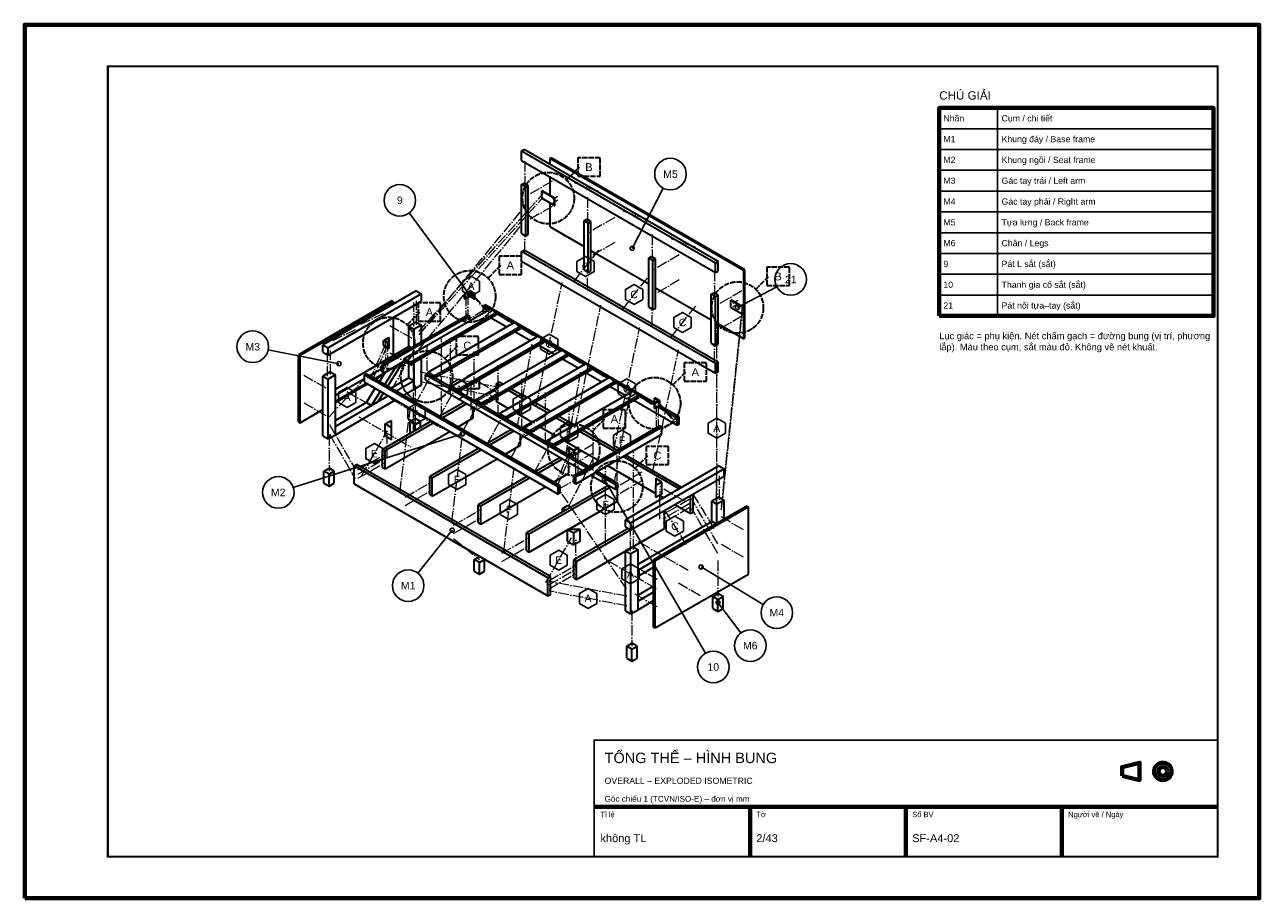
# Model space of a CAD drawing. Header units: millimetres. Extents: x 0 to 2970, y 0 to 2100.
import ezdxf
from ezdxf.enums import TextEntityAlignment as Align

# ---------------------------------------------------------------- set-up
doc = ezdxf.new("R2010")
doc.units = ezdxf.units.MM
doc.header["$LTSCALE"] = 10
doc.linetypes.add('DASHDOT', pattern=[3.556, 2.54, -0.508, 0, -0.508])
doc.linetypes.add('DASHED', pattern=[1.524, 1.27, -0.254])
for name, color, linetype, lineweight in [('0-KHUNG-BANVE', 7, 'CONTINUOUS', 70), ('10-PHU-KIEN', 1, 'CONTINUOUS', 25), ('11-SAT', 1, 'Continuous', 35), ('13-KHOANH-VUNG', 1, 'DASHED', 35), ('4-DUONG-BUNG', 4, 'DASHDOT', 18), ('5-SO-VI-TRI', 7, 'CONTINUOUS', 25), ('6-CHU', 7, 'CONTINUOUS', 25), ('7-BANG-KE', 7, 'CONTINUOUS', 25), ('M-M1-BASE_FRAME', 5, 'CONTINUOUS', 35), ('M-M2-SEAT_FRAME', 140, 'CONTINUOUS', 35), ('M-M3-LEFT_ARM', 3, 'CONTINUOUS', 35), ('M-M4-RIGHT_ARM', 3, 'CONTINUOUS', 35), ('M-M5-BACK_FRAME', 6, 'CONTINUOUS', 35), ('M-M6-LEGS', 30, 'CONTINUOUS', 35)]:
    doc.layers.add(name, color=color, linetype=linetype, lineweight=lineweight)
doc.styles.add('VN', font='arial.ttf')

msp = doc.modelspace()

# ---------------------------------------------------------------- linework, layer by layer
at = {"layer": '0-KHUNG-BANVE'}
for p, q in [((1370, 220), (2870, 220)), ((1745, 100), (1745, 220)), ((2120, 100), (2120, 220)), ((2495, 100), (2495, 220))]:
    msp.add_line(p, q, dxfattribs=at)
for points in [[(0, 0), (2970, 0), (2970, 2100), (0, 2100)], [(2200, 1400), (2860, 1400), (2860, 1900), (2200, 1900)], [(2640, 294.5), (2682, 284), (2682, 326), (2640, 315.5)]]:
    msp.add_lwpolyline(points, close=True, dxfattribs=at)
for points, const_width in [([(200, 100), (2870, 100), (2870, 2000), (200, 2000)], 5), ([(1370, 100), (2870, 100), (2870, 380), (1370, 380)], 4)]:
    msp.add_lwpolyline(points, close=True, dxfattribs=dict(at, const_width=const_width))
for radius in [21, 10.5]:
    msp.add_circle((2738, 305), radius, dxfattribs=at)
at = {"layer": '10-PHU-KIEN'}
for points in [[(1370.1, 1530.8), (1349.3, 1542.8), (1328.5, 1530.8), (1328.5, 1506.8), (1349.3, 1494.8), (1370.1, 1506.8)], [(1094.4, 1483.3), (1073.7, 1495.3), (1052.9, 1483.3), (1052.9, 1459.3), (1073.7, 1447.3), (1094.4, 1459.3)], [(1486.7, 1463.5), (1465.9, 1475.5), (1445.1, 1463.5), (1445.1, 1439.5), (1465.9, 1427.5), (1486.7, 1439.5)], [(1603.3, 1396.2), (1582.5, 1408.2), (1561.7, 1396.2), (1561.7, 1372.2), (1582.5, 1360.2), (1603.3, 1372.2)], [(1282.4, 1344.4), (1261.6, 1356.4), (1240.8, 1344.4), (1240.8, 1320.4), (1261.6, 1308.4), (1282.4, 1320.4)], [(1065.5, 1236.2), (1044.7, 1248.2), (1023.9, 1236.2), (1023.9, 1212.2), (1044.7, 1200.2), (1065.5, 1212.2)], [(1469, 1236.7), (1448.2, 1248.7), (1427.4, 1236.7), (1427.4, 1212.7), (1448.2, 1200.7), (1469, 1212.7)], [(796.5, 1216.2), (775.7, 1228.2), (754.9, 1216.2), (754.9, 1192.2), (775.7, 1180.2), (796.5, 1192.2)], [(963.4, 1177.2), (942.6, 1189.2), (921.8, 1177.2), (921.8, 1153.2), (942.6, 1141.2), (963.4, 1153.2)], [(1216.5, 1200.1), (1195.8, 1212.1), (1175, 1200.1), (1175, 1176.1), (1195.8, 1164.1), (1216.5, 1176.1)], [(1330.9, 1134.1), (1310.1, 1146.1), (1289.3, 1134.1), (1289.3, 1110.1), (1310.1, 1098.1), (1330.9, 1110.1)], [(1685.6, 1142), (1664.8, 1154), (1644, 1142), (1644, 1118), (1664.8, 1106), (1685.6, 1118)], [(1457.6, 1113.3), (1436.8, 1125.3), (1416.1, 1113.3), (1416.1, 1089.3), (1436.8, 1077.3), (1457.6, 1089.3)], [(861.8, 1080.9), (841.1, 1092.9), (820.3, 1080.9), (820.3, 1056.9), (841.1, 1044.9), (861.8, 1056.9)], [(1060.9, 1018.9), (1040.1, 1030.9), (1019.3, 1018.9), (1019.3, 994.9), (1040.1, 982.9), (1060.9, 994.9)], [(1185.6, 946.9), (1164.8, 958.9), (1144, 946.9), (1144, 922.9), (1164.8, 910.9), (1185.6, 922.9)], [(1418.1, 958.4), (1397.3, 970.4), (1376.5, 958.4), (1376.5, 934.4), (1397.3, 922.4), (1418.1, 934.4)], [(1585, 906.7), (1564.2, 918.7), (1543.4, 906.7), (1543.4, 882.7), (1564.2, 870.7), (1585, 882.7)], [(1305.3, 824.8), (1284.6, 836.8), (1263.8, 824.8), (1263.8, 800.8), (1284.6, 788.8), (1305.3, 800.8)], [(1478.2, 791.8), (1457.4, 803.8), (1436.6, 791.8), (1436.6, 767.8), (1457.4, 755.8), (1478.2, 767.8)], [(1376.1, 732.9), (1355.3, 744.9), (1334.5, 732.9), (1334.5, 708.9), (1355.3, 696.9), (1376.1, 708.9)]]:
    msp.add_lwpolyline(points, close=True, dxfattribs=at)
at = {"layer": '11-SAT'}
for p, q in [((1243.7, 1700.5), (1244.4, 1700.9)), ((1243.7, 1683.2), (1243.7, 1700.5)), ((1274.8, 1682.5), (1243.7, 1700.5)), ((1275.6, 1682.9), (1244.4, 1700.9)), ((1243.7, 1683.2), (1274.8, 1665.2)), ((1274.8, 1682.5), (1275.6, 1682.9)), ((1274.8, 1665.2), (1274.8, 1682.5)), ((1274.8, 1665.2), (1275.6, 1665.6)), ((1275.6, 1665.6), (1275.6, 1682.9)), ((1058.1, 1452.8), (1069.8, 1459.6)), ((1058.8, 1452.4), (1070.5, 1459.1)), ((1069.8, 1459.6), (1070.5, 1460)), ((1070.5, 1459.1), (1069.8, 1459.6)), ((1083, 1452.8), (1070.5, 1460)), ((1070.5, 1447.6), (1070.5, 1459.1)), ((1070.5, 1459.1), (1082.3, 1452.4)), ((1058.1, 1441.3), (1058.1, 1452.8)), ((1058.1, 1452.8), (1058.8, 1452.4)), ((1058.1, 1441.3), (1058.8, 1440.8)), ((1058.8, 1440.8), (1058.8, 1452.4)), ((1058.8, 1440.8), (1070.5, 1447.6)), ((1070.5, 1447.6), (1082.3, 1440.8)), ((1082.3, 1452.4), (1083, 1452.8)), ((1082.3, 1440.8), (1082.3, 1452.4)), ((1082.3, 1440.8), (1083, 1441.3)), ((1083, 1441.3), (1083, 1452.8)), ((1698.9, 1437.7), (1699.6, 1438.1)), ((1698.9, 1420.4), (1698.9, 1437.7)), ((1730, 1419.7), (1698.9, 1437.7)), ((1730.8, 1420.1), (1699.6, 1438.1)), ((1698.9, 1420.4), (1730, 1402.4)), ((1730, 1419.7), (1730.8, 1420.1)), ((1730, 1402.4), (1730, 1419.7)), ((1730, 1402.4), (1730.8, 1402.8)), ((1730.8, 1402.8), (1730.8, 1420.1)), ((863.5, 1340.5), (864.3, 1340.9)), ((863.5, 1328.9), (863.5, 1340.5)), ((863.5, 1340.5), (876, 1333.3)), ((864.3, 1340.9), (876, 1347.7)), ((876.7, 1333.7), (864.3, 1340.9)), ((864.3, 1340.9), (865, 1340.5)), ((865, 1340.5), (876.7, 1347.2)), ((876.7, 1347.2), (876, 1347.7)), ((876.7, 1335.7), (876.7, 1347.2)), ((863.5, 1328.9), (876, 1321.7)), ((875, 1334.7), (876.7, 1335.7)), ((876, 1333.3), (876.7, 1333.7)), ((876, 1321.7), (876, 1333.3)), ((876, 1321.7), (876.7, 1322.2)), ((876.7, 1322.2), (876.7, 1333.7)), ((964.5, 1258.2), (969.5, 1261.1)), ((964.5, 1246.7), (964.5, 1258.2)), ((1352.7, 1034.1), (964.5, 1258.2)), ((970.4, 1260.6), (969.5, 1261.1)), ((1027.6, 1227.6), (986.6, 1251.2)), ((964.5, 1246.7), (1342.7, 1028.4)), ((1084.8, 1194.6), (1043.8, 1218.2)), ((1515.5, 1203.1), (1514.8, 1202.6)), ((1514.8, 1202.6), (1527.3, 1195.4)), ((1514.8, 1191.1), (1514.8, 1202.6)), ((1526.5, 1195.9), (1514.8, 1189.1)), ((1514.8, 1191.1), (1516.5, 1190.1)), ((1514.8, 1189.1), (1515.5, 1188.7)), ((1514.8, 1177.6), (1514.8, 1189.1)), ((1528, 1195.9), (1515.5, 1203.1)), ((1527.3, 1195.4), (1515.5, 1188.7)), ((1515.5, 1177.2), (1515.5, 1188.7)), ((1527.3, 1195.4), (1526.5, 1195.9)), ((1528, 1195.9), (1527.3, 1195.4)), ((1527.3, 1183.9), (1527.3, 1195.4)), ((1528, 1184.4), (1528, 1195.9)), ((1141.9, 1161.6), (1101, 1185.2)), ((1514.8, 1177.6), (1515.5, 1177.2)), ((1527.3, 1183.9), (1515.5, 1177.2)), ((1528, 1184.4), (1527.3, 1183.9)), ((1199.1, 1128.5), (1158.2, 1152.2)), ((1256.3, 1095.5), (1215.3, 1119.2)), ((1357.6, 1037), (1272.5, 1086.2)), ((1309.3, 1084), (1308.5, 1083.5)), ((1308.5, 1083.5), (1321, 1076.3)), ((1308.5, 1072), (1308.5, 1083.5)), ((1308.5, 1072), (1321, 1064.8)), ((1321.7, 1076.8), (1309.3, 1084)), ((1332.7, 1084), (1321, 1077.2)), ((1321.7, 1076.8), (1321, 1076.3)), ((1321, 1064.8), (1321, 1076.3)), ((1333.4, 1083.5), (1321.7, 1076.8)), ((1321.7, 1065.3), (1321.7, 1076.8)), ((1333.4, 1072), (1321.7, 1065.3)), ((1333.4, 1083.5), (1332.7, 1084)), ((1333.4, 1072), (1333.4, 1083.5)), ((1321.7, 1065.3), (1321, 1064.8)), ((1362.1, 1017.2), (1422, 982.6)), ((1422, 994.1), (1372.1, 1022.9)), ((1427, 997), (1377.1, 1025.8)), ((1422, 994.1), (1427, 997)), ((1422, 982.6), (1422, 994.1)), ((1422, 982.6), (1427, 985.5)), ((1427, 985.5), (1427, 997))]:
    msp.add_line(p, q, dxfattribs=at)
at = {"layer": '13-KHOANH-VUNG'}
for p, q in [((1304.3, 1727.7), (1334.3, 1757.7)), ((1115.2, 1491.7), (1145.2, 1521.7)), ((1759.5, 1464.9), (1789.5, 1494.9)), ((920.6, 1379.3), (950.6, 1409.3)), ((1011.7, 1298.5), (1041.7, 1328.5)), ((1560.2, 1234.8), (1590.2, 1264.8)), ((1365.6, 1122.4), (1395.6, 1152.4)), ((1469.1, 1034.4), (1499.1, 1064.4))]:
    msp.add_line(p, q, dxfattribs=at)
for points in [[(1330.3, 1735.7), (1384.3, 1735.7), (1384.3, 1779.7), (1330.3, 1779.7)], [(1141.2, 1499.7), (1195.2, 1499.7), (1195.2, 1543.7), (1141.2, 1543.7)], [(1785.5, 1472.9), (1839.5, 1472.9), (1839.5, 1516.9), (1785.5, 1516.9)], [(946.6, 1387.3), (1000.6, 1387.3), (1000.6, 1431.3), (946.6, 1431.3)], [(1037.7, 1306.5), (1091.7, 1306.5), (1091.7, 1350.5), (1037.7, 1350.5)], [(1586.2, 1242.8), (1640.2, 1242.8), (1640.2, 1286.8), (1586.2, 1286.8)], [(1391.6, 1130.4), (1445.6, 1130.4), (1445.6, 1174.4), (1391.6, 1174.4)], [(1495.1, 1042.4), (1549.1, 1042.4), (1549.1, 1086.4), (1495.1, 1086.4)]]:
    msp.add_lwpolyline(points, close=True, dxfattribs=at)
for centre in [(1259.6, 1683.1), (1070.5, 1447), (1714.8, 1420.2), (876, 1334.7), (967, 1253.9), (1515.5, 1190.1), (1321, 1077.8), (1424.5, 989.8)]:
    msp.add_circle(centre, 62, dxfattribs=at)
at = {"layer": '4-DUONG-BUNG'}
for p, q in [((1203.4, 1772.3), (1203.4, 1714.7)), ((1268.8, 1723.7), (1206.5, 1687.7)), ((948.1, 1362.8), (1247.4, 1694)), ((1380.5, 1699.6), (1318.1, 1721.2)), ((948.1, 1354.1), (1247.4, 1685.4)), ((1270.3, 1680.8), (1282.8, 1688)), ((1270.3, 1672.1), (1282.8, 1679.3)), ((1353.9, 1685.4), (1353.9, 1627.8)), ((948.9, 1354.6), (1198.4, 1657.1)), ((1268.8, 1663.2), (1206.5, 1627.2)), ((1419.3, 1636.8), (1357, 1600.8)), ((1497.1, 1632.2), (1434.7, 1653.8)), ((948.9, 1320.1), (1198.4, 1622.5)), ((1203.4, 1553.4), (1203.4, 1596.6)), ((1419.3, 1576.3), (1357, 1540.3)), ((1509.3, 1595.6), (1509.3, 1538)), ((1613.7, 1564.9), (1551.3, 1586.5)), ((1380.5, 1558.4), (1318.1, 1479.2)), ((1574.8, 1547), (1512.5, 1511)), ((1353.9, 1466.5), (1353.9, 1509.7)), ((1497.1, 1491.1), (1434.7, 1411.9)), ((1574.8, 1486.5), (1512.5, 1450.5)), ((1659.8, 1508.7), (1659.8, 1451.1)), ((1230.4, 1184.8), (1292.8, 1480)), ((1725.3, 1460.1), (1663, 1424.1)), ((935.8, 1374.4), (935.8, 1432.1)), ((942.8, 1378.5), (942.8, 1436.1)), ((1061.2, 1448.8), (1061.2, 1385.5)), ((1066.2, 1451.7), (1066.2, 1388.3)), ((1074.9, 1451.7), (1112.3, 1409.9)), ((1079.9, 1448.8), (1117.3, 1407.1)), ((1323.7, 1130.9), (1386.1, 1426.1)), ((1703.4, 1430.8), (1715.8, 1438)), ((1703.4, 1422.1), (1715.8, 1429.3)), ((808.4, 1380.1), (863.3, 1406)), ((1105.7, 1413.8), (1068.3, 1392.2)), ((1165.1, 1385.5), (1127.7, 1410)), ((1509.3, 1376.7), (1509.3, 1419.9)), ((1613.7, 1423.8), (1551.3, 1344.6)), ((1725.3, 1399.6), (1663, 1363.6)), ((1676.4, 942.3), (1726.3, 1417.5)), ((1676.4, 933.6), (1726.3, 1408.9)), ((741, 1341.2), (795.9, 1367.1)), ((878.2, 1377.2), (933.1, 1345.5)), ((1222.3, 1352.5), (1184.9, 1377)), ((1417, 1077.1), (1479.4, 1372.3)), ((1664.8, 941.3), (1664.8, 1387.8)), ((867.9, 1337.2), (867.9, 1273.9)), ((872.9, 1340.1), (872.9, 1276.7)), ((1002.7, 1158.4), (1002.7, 1345.6)), ((1024.2, 1226.7), (1024.2, 1347.6)), ((1184.9, 1131.6), (1222.3, 1340.4)), ((1279.5, 1319.5), (1242.1, 1344)), ((1664.8, 906.8), (1664.8, 1353.2)), ((728.8, 1254.9), (728.8, 1312.5)), ((735.8, 1258.9), (735.8, 1316.6)), ((867.9, 1332.2), (830.5, 1247.2)), ((872.9, 1329.3), (835.5, 1244.3)), ((878.2, 1310.9), (933.1, 1279.3)), ((967, 1328.8), (967, 1253.9)), ((1081.4, 1193.6), (1081.4, 1314.6)), ((1336.7, 1286.5), (1299.3, 1310.9)), ((1510.3, 1023.2), (1572.7, 1318.4)), ((1659.8, 1289.8), (1659.8, 1333)), ((883.3, 1222.8), (920.7, 1290.5)), ((935.3, 1119.5), (935.3, 1306.8)), ((1138.6, 1160.6), (1138.6, 1281.6)), ((1393.9, 1253.4), (1356.5, 1277.9)), ((671.2, 1257.7), (726.1, 1226)), ((732.1, 1157.4), (819.4, 1251)), ((823.9, 1251), (861.3, 1272.6)), ((940.5, 1189.8), (977.9, 1257.4)), ((951.2, 1265.2), (1138.3, 1229.2)), ((1195.8, 1127.6), (1195.8, 1248.6)), ((1301.5, 1064.2), (1338.9, 1273.1)), ((774.7, 1218.1), (829.6, 1186.4)), ((939.3, 1232.5), (939.3, 1146)), ((951.2, 1242.2), (1138.3, 1206.2)), ((997.6, 1156.7), (1035.1, 1224.4)), ((1073.8, 1173.3), (1073.8, 1245.3)), ((1138.3, 1224.2), (1075.9, 1188.2)), ((1146.6, 1209.3), (1084.3, 1245.3)), ((1451.1, 1220.4), (1413.6, 1244.9)), ((671.2, 1191.4), (726.1, 1159.7)), ((880.2, 1201.2), (1004.9, 1129.2)), ((1054.8, 1123.7), (1092.2, 1191.4)), ((1138.3, 1214.1), (1075.9, 1178.1)), ((1138.3, 1204), (1075.9, 1168)), ((1252.9, 1094.6), (1252.9, 1215.6)), ((1418.1, 996.9), (1455.5, 1205.7)), ((1508.2, 1187.4), (1470.8, 1211.9)), ((1518.7, 1195.5), (1556.1, 1153.7)), ((1523.6, 1192.6), (1561.1, 1150.9)), ((902.9, 978.1), (927.9, 1179.7)), ((1112, 1090.7), (1149.4, 1158.4)), ((1251.8, 1158.6), (1189.4, 1122.6)), ((1310.1, 1061.6), (1310.1, 1182.6)), ((1518.7, 1184.7), (1518.7, 1121.3)), ((1523.6, 1187.6), (1523.6, 1124.2)), ((732.9, 1139.2), (795.3, 1031.2)), ((803.9, 1157.1), (928.6, 1085.1)), ((872.2, 1056.9), (872.2, 1128.9)), ((1251.8, 1138.5), (1189.4, 1102.5)), ((1367.3, 1028.6), (1367.3, 1149.5)), ((1567.7, 1147.1), (1530.3, 1125.5)), ((732.3, 1112.9), (732.3, 1026.5)), ((732.9, 1116.2), (795.3, 1008.2)), ((809.9, 1014.9), (872.2, 1122.9)), ((1027.6, 906.1), (1052.6, 1107.7)), ((1169.2, 1057.7), (1206.6, 1125.4)), ((1226.4, 1024.7), (1263.8, 1092.4)), ((1311.6, 1076), (1274.2, 991)), ((1316.6, 1073.1), (1279.2, 988.1)), ((1368.4, 1091.3), (1306, 1055.3)), ((1368.4, 1071.2), (1306, 1035.2)), ((1325.3, 1073.1), (1325.3, 1009.7)), ((1330.3, 1076), (1330.3, 1012.6)), ((1464.7, 891.7), (1464.7, 1078.9)), ((801.5, 1029.8), (863.9, 1065.8)), ((801.5, 1019.7), (863.9, 1055.7)), ((801.5, 1009.6), (863.9, 1045.6)), ((1368.4, 1059.6), (1306, 937.2)), ((1397.3, 852.8), (1397.3, 1040.1)), ((1424.5, 1064.7), (1424.5, 989.8)), ((1152.4, 834.1), (1177.3, 1035.7)), ((1485, 1024), (1422.6, 988)), ((1664.2, 953.9), (1664.2, 1011.5)), ((1671.2, 958), (1671.2, 1015.6)), ((915, 964.2), (977.4, 1000.2)), ((1285.8, 984.3), (1323.2, 1005.9)), ((1447.9, 744.1), (1285.8, 981.7)), ((1485, 1003.8), (1422.6, 967.8)), ((1590.1, 953.2), (1527.8, 989.2)), ((1527.8, 911.2), (1527.8, 983.2)), ((915, 944.1), (977.4, 980.1)), ((1598.5, 958.5), (1536.1, 922.5)), ((1659, 889), (1604.1, 978.3)), ((1667.1, 851.9), (1604.7, 959.9)), ((1031.6, 896.9), (1094, 932.9)), ((1598.5, 948.4), (1536.1, 912.4)), ((1598.5, 938.3), (1536.1, 902.3)), ((1591.6, 850.1), (1536.7, 939.4)), ((1667.1, 828.9), (1604.7, 936.9)), ((1031.6, 876.7), (1094, 912.7)), ((1457.2, 834.4), (1457.2, 892)), ((1464.2, 838.4), (1464.2, 896)), ((1728.8, 886.1), (1673.9, 917.8)), ((1031.6, 865.2), (1094, 814.8)), ((1148.2, 829.6), (1210.6, 865.6)), ((1253.4, 758.8), (1315.7, 866.8)), ((1326.2, 794.8), (1326.2, 866.8)), ((1148.2, 809.4), (1210.6, 845.4)), ((1596.1, 787.9), (1471.4, 859.9)), ((1728.8, 819.9), (1673.9, 851.5)), ((1519.8, 743.8), (1395.1, 815.8)), ((1667.7, 811.9), (1667.7, 725.5)), ((1261.7, 764.1), (1324.1, 800.1)), ((1261.7, 754), (1324.1, 790)), ((1261.7, 743.9), (1324.1, 779.9)), ((1521.8, 766.6), (1466.9, 798.3)), ((1448.8, 725.9), (1261.7, 761.9)), ((1625.3, 727), (1570.4, 758.7)), ((1448.8, 702.9), (1261.7, 738.9)), ((1521.8, 700.3), (1466.9, 732)), ((1460.7, 692.4), (1460.7, 606))]:
    msp.add_line(p, q, dxfattribs=at)
at = {"layer": '5-SO-VI-TRI'}
for p, q in [((1536.1, 1707), (1461.4, 1562.3)), ((925, 1647.5), (1070.5, 1450.2)), ((1809.3, 1469.9), (1714.8, 1420.2)), ((586, 1318.5), (756, 1285)), ((646.1, 987.2), (1052.6, 1116.4)), ((1637.4, 588.9), (1394.6, 1007.1)), ((946.1, 781.4), (1028.5, 885)), ((1776.8, 706.1), (1627.2, 796.5)), ((1722.6, 637.8), (1667.7, 711.1))]:
    msp.add_line(p, q, dxfattribs=at)
for centre, radius in [((1553.5, 1740.8), 38), ((902.4, 1678), 38), ((1461.4, 1562.3), 5), ((1842.9, 1487.6), 38), ((1070.5, 1450.2), 5), ((1714.8, 1420.2), 5), ((548.7, 1325.8), 38), ((756, 1285), 5), ((1052.6, 1116.4), 5), ((609.9, 975.6), 38), ((1394.6, 1007.1), 5), ((1028.5, 885), 5), ((922.5, 751.7), 38), ((1627.2, 796.5), 5), ((1667.7, 711.1), 5), ((1809.3, 686.5), 38), ((1745.4, 607.4), 38), ((1656.5, 556.1), 38)]:
    msp.add_circle(centre, radius, dxfattribs=at)
at = {"layer": '7-BANG-KE'}
for points in [[(2200, 1850), (2340, 1850), (2340, 1900), (2200, 1900)], [(2340, 1850), (2860, 1850), (2860, 1900), (2340, 1900)], [(2200, 1800), (2340, 1800), (2340, 1850), (2200, 1850)], [(2340, 1800), (2860, 1800), (2860, 1850), (2340, 1850)], [(2200, 1750), (2340, 1750), (2340, 1800), (2200, 1800)], [(2340, 1750), (2860, 1750), (2860, 1800), (2340, 1800)], [(2200, 1700), (2340, 1700), (2340, 1750), (2200, 1750)], [(2340, 1700), (2860, 1700), (2860, 1750), (2340, 1750)], [(2200, 1650), (2340, 1650), (2340, 1700), (2200, 1700)], [(2340, 1650), (2860, 1650), (2860, 1700), (2340, 1700)], [(2200, 1600), (2340, 1600), (2340, 1650), (2200, 1650)], [(2340, 1600), (2860, 1600), (2860, 1650), (2340, 1650)], [(2200, 1550), (2340, 1550), (2340, 1600), (2200, 1600)], [(2340, 1550), (2860, 1550), (2860, 1600), (2340, 1600)], [(2200, 1500), (2340, 1500), (2340, 1550), (2200, 1550)], [(2340, 1500), (2860, 1500), (2860, 1550), (2340, 1550)], [(2200, 1450), (2340, 1450), (2340, 1500), (2200, 1500)], [(2340, 1450), (2860, 1450), (2860, 1500), (2340, 1500)], [(2200, 1400), (2340, 1400), (2340, 1450), (2200, 1450)], [(2340, 1400), (2860, 1400), (2860, 1450), (2340, 1450)]]:
    msp.add_lwpolyline(points, close=True, dxfattribs=at)
at = {"layer": 'M-M1-BASE_FRAME'}
for p, q in [((1064.1, 1254.1), (1079, 1262.7)), ((1064.1, 1254.1), (1066.9, 1254.1)), ((1064.1, 1252.4), (1064.1, 1254.1)), ((1080.5, 1261.9), (1079, 1262.7)), ((1064.1, 1225.3), (1064.1, 1229.9)), ((1064.1, 1225.3), (1094, 1225.3)), ((1094, 1225.3), (1094, 1247.2)), ((1135.1, 1237.5), (1141.4, 1241.1)), ((1135.1, 1227.4), (1135.1, 1237.5)), ((1143.9, 1232.5), (1135.1, 1237.5)), ((1150.1, 1236.1), (1141.4, 1241.1)), ((1201.1, 1199.4), (1163.3, 1221.2)), ((1207.3, 1203), (1169.6, 1224.8)), ((1057.8, 1192.8), (998.7, 1158.7)), ((1064.1, 1189.2), (1004.9, 1155.1)), ((1072.8, 1201.5), (1073.9, 1200.8)), ((1135.1, 1194.3), (1135.1, 1204.9)), ((1135.1, 1194.3), (1163.6, 1177.8)), ((1258.2, 1166.4), (1220.5, 1188.2)), ((1264.5, 1170), (1226.8, 1191.8)), ((1079, 1154.7), (1079, 1180.6)), ((1183.1, 1166.6), (1220.8, 1144.8)), ((1321.7, 1137), (1283.9, 1158.8)), ((979.3, 1147.5), (860.8, 1079.1)), ((867, 1140.3), (882, 1148.9)), ((985.5, 1143.9), (867, 1075.5)), ((867, 1140.3), (882, 1131.6)), ((867, 1111.5), (867, 1140.3)), ((882, 1131.6), (882, 1148.9)), ((882, 1102.8), (882, 1131.6)), ((1042.4, 1133.5), (1079, 1154.7)), ((1240.3, 1133.6), (1278, 1111.8)), ((1315.4, 1133.4), (1277.7, 1155.2)), ((867, 1032.3), (1022.9, 1122.3)), ((867, 1111.5), (882, 1102.8)), ((1171.3, 1127.3), (1112.2, 1093.2)), ((1177.6, 1123.7), (1118.4, 1089.6)), ((1192.5, 1089.2), (1192.5, 1115.1)), ((1297.5, 1100.6), (1329.5, 1082.1)), ((1420, 1073), (1334.9, 1122.2)), ((1426.2, 1076.6), (1341.1, 1125.8)), ((860.8, 1079.1), (867, 1075.5)), ((860.8, 1035.9), (860.8, 1079.1)), ((867, 1032.3), (867, 1075.5)), ((1092.7, 1082), (974.3, 1013.6)), ((1099, 1078.4), (980.5, 1010)), ((1155.9, 1068), (1192.5, 1089.2)), ((1333.4, 1079.8), (1382.6, 1051.4)), ((792.2, 1039.5), (798.4, 1043.1)), ((1264.9, 773.8), (798.4, 1043.1)), ((980.5, 966.8), (1136.4, 1056.8)), ((1287.9, 1060), (1228.8, 1025.9)), ((1294.2, 1056.4), (1235, 1022.3)), ((1309.1, 1021.8), (1309.1, 1047.8)), ((1402, 1040.2), (1518, 973.2)), ((1574.2, 984), (1439.5, 1061.8)), ((1580.4, 987.6), (1445.7, 1065.4)), ((792.2, 996.3), (792.2, 1039.5)), ((1258.6, 770.2), (792.2, 1039.5)), ((860.8, 1035.9), (867, 1032.3)), ((974.3, 1013.6), (980.5, 1010)), ((974.3, 970.4), (974.3, 1013.6)), ((980.5, 966.8), (980.5, 1010)), ((1209.4, 1014.6), (1090.9, 946.2)), ((1215.6, 1011), (1097.1, 942.6)), ((1272.5, 1000.7), (1309.1, 1021.8)), ((792.2, 996.3), (1258.6, 727)), ((1097.1, 899.4), (1253, 989.4)), ((1404.5, 992.7), (1207.5, 878.9)), ((1410.8, 989.1), (1213.7, 875.3)), ((1425.7, 954.5), (1425.7, 984.8)), ((1533, 1000.6), (1518, 1009.2)), ((1518, 1009.2), (1518, 992)), ((1533, 1000.6), (1518, 992)), ((1518, 963.2), (1518, 992)), ((1533, 971.8), (1533, 1000.6)), ((974.3, 970.4), (980.5, 966.8)), ((1308.5, 886.8), (1425.7, 954.5)), ((1533, 971.8), (1518, 963.2)), ((1526.8, 968.2), (1536.7, 962.4)), ((1601.6, 925), (1601.6, 968.2)), ((1607.8, 928.6), (1607.8, 971.8)), ((1090.9, 946.2), (1097.1, 942.6)), ((1090.9, 903), (1090.9, 946.2)), ((1097.1, 899.4), (1097.1, 942.6)), ((1539.2, 889), (1539.2, 932.2)), ((1564.2, 946.6), (1601.6, 925)), ((1601.6, 925), (1607.8, 928.6)), ((1090.9, 903), (1097.1, 899.4)), ((1207.5, 878.9), (1213.7, 875.3)), ((1207.5, 835.7), (1207.5, 878.9)), ((1213.7, 832.1), (1306, 885.4)), ((1213.7, 832.1), (1213.7, 875.3)), ((1335.9, 886.8), (1306, 886.8)), ((1306, 858), (1306, 886.8)), ((1306, 886.8), (1321, 878.2)), ((1451.9, 889), (1321, 813.4)), ((1335.9, 886.8), (1321, 878.2)), ((1321, 849.4), (1321, 878.2)), ((1327.2, 766.6), (1539.2, 889)), ((1458.2, 885.4), (1327.2, 809.8)), ((1335.9, 858), (1335.9, 886.8)), ((1207.5, 835.7), (1213.7, 832.1)), ((1306, 858), (1321, 849.4)), ((1335.9, 858), (1321, 849.4)), ((1321, 813.4), (1327.2, 809.8)), ((1321, 770.2), (1321, 813.4)), ((1327.2, 766.6), (1327.2, 809.8)), ((1258.6, 770.2), (1264.9, 773.8)), ((1264.9, 730.6), (1264.9, 773.8)), ((1258.6, 727), (1258.6, 770.2)), ((1321, 770.2), (1327.2, 766.6)), ((1258.6, 727), (1264.9, 730.6))]:
    msp.add_line(p, q, dxfattribs=at)
at = {"layer": 'M-M2-SEAT_FRAME'}
for p, q in [((1103.5, 1423.7), (1108, 1426.3)), ((1514.8, 1191.4), (1108, 1426.3)), ((1066.1, 1402.1), (859, 1282.6)), ((1070.5, 1399.5), (863.5, 1280)), ((913.2, 1297.4), (1120.2, 1416.9)), ((928.2, 1288.7), (1135.2, 1408.3)), ((928.2, 1283.5), (1135.2, 1403.1)), ((1066.1, 1402.1), (1070.5, 1399.5)), ((1070.5, 1388.2), (1070.5, 1399.5)), ((1103.5, 1407.2), (1103.5, 1423.7)), ((1117.7, 1415.5), (1103.5, 1423.7)), ((1135.2, 1408.3), (1120.2, 1416.9)), ((1135.2, 1403.1), (1135.2, 1408.3)), ((1174.9, 1382.4), (1135.2, 1405.4)), ((970.4, 1264.4), (1177.4, 1383.9)), ((985.4, 1255.7), (1192.4, 1375.2)), ((985.4, 1250.5), (1192.4, 1370.1)), ((1122.2, 1395.6), (1160, 1373.8)), ((1192.4, 1375.2), (1177.4, 1383.9)), ((1192.4, 1370.1), (1192.4, 1375.2)), ((1232.1, 1349.4), (1192.4, 1372.4)), ((1027.6, 1231.3), (1234.6, 1350.9)), ((1042.5, 1222.7), (1249.6, 1342.2)), ((1042.5, 1217.5), (1249.6, 1337)), ((1179.4, 1362.6), (1217.1, 1340.8)), ((1249.6, 1342.2), (1234.6, 1350.9)), ((1249.6, 1337), (1249.6, 1342.2)), ((1289.3, 1316.4), (1249.6, 1339.3)), ((1084.8, 1198.3), (1291.8, 1317.9)), ((1099.7, 1189.7), (1306.8, 1309.2)), ((1236.6, 1329.6), (1274.3, 1307.8)), ((1306.8, 1309.2), (1291.8, 1317.9)), ((1306.8, 1304), (1306.8, 1309.2)), ((859, 1282.6), (863.5, 1280)), ((859, 1265.3), (859, 1282.6)), ((863.5, 1262.7), (913.9, 1291.8)), ((863.5, 1262.7), (863.5, 1280)), ((913.2, 1292.2), (913.2, 1297.4)), ((913.2, 1297.4), (928.2, 1288.7)), ((913.2, 1292.2), (928.2, 1283.5)), ((928.2, 1283.5), (928.2, 1288.7)), ((1099.7, 1184.5), (1306.8, 1304)), ((1141.9, 1165.3), (1349, 1284.8)), ((1293.8, 1296.5), (1331.5, 1274.8)), ((1346.5, 1283.4), (1306.8, 1306.3)), ((1363.9, 1276.2), (1349, 1284.8)), ((817.1, 1258.4), (821.6, 1261)), ((817.1, 1241.1), (817.1, 1258.4)), ((1283.6, 989.1), (817.1, 1258.4)), ((1288.1, 991.7), (821.6, 1261)), ((859, 1265.3), (863.5, 1262.7)), ((970.4, 1259.2), (970.4, 1264.4)), ((970.4, 1264.4), (985.4, 1255.7)), ((970.4, 1259.2), (985.4, 1250.5)), ((985.4, 1250.5), (985.4, 1255.7)), ((1156.9, 1156.7), (1363.9, 1276.2)), ((1156.9, 1151.5), (1363.9, 1271)), ((1199.1, 1132.3), (1406.2, 1251.8)), ((1351, 1263.5), (1388.7, 1241.7)), ((1363.9, 1271), (1363.9, 1276.2)), ((1403.7, 1250.4), (1363.9, 1273.3)), ((1421.1, 1243.2), (1406.2, 1251.8)), ((817.1, 1241.1), (1283.6, 971.8)), ((1027.6, 1226.2), (1027.6, 1231.3)), ((1027.6, 1231.3), (1042.5, 1222.7)), ((1027.6, 1226.2), (1042.5, 1217.5)), ((1042.5, 1217.5), (1042.5, 1222.7)), ((1214.1, 1123.7), (1421.1, 1243.2)), ((1214.1, 1118.5), (1421.1, 1238)), ((1256.3, 1099.3), (1463.3, 1218.8)), ((1408.2, 1230.5), (1445.9, 1208.7)), ((1421.1, 1238), (1421.1, 1243.2)), ((1460.8, 1217.4), (1421.1, 1240.3)), ((1478.3, 1210.2), (1463.3, 1218.8)), ((1084.8, 1193.1), (1084.8, 1198.3)), ((1084.8, 1198.3), (1099.7, 1189.7)), ((1084.8, 1193.1), (1099.7, 1184.5)), ((1099.7, 1184.5), (1099.7, 1189.7)), ((1271.3, 1090.6), (1478.3, 1210.2)), ((1271.3, 1085.5), (1478.3, 1205)), ((1465.3, 1197.5), (1569.9, 1137.1)), ((1478.3, 1205), (1478.3, 1210.2)), ((1514.8, 1186.2), (1478.3, 1207.3)), ((1141.9, 1160.1), (1141.9, 1165.3)), ((1141.9, 1165.3), (1156.9, 1156.7)), ((1141.9, 1160.1), (1156.9, 1151.5)), ((1569.9, 1154.4), (1523, 1181.5)), ((1574.4, 1157), (1527.5, 1184.1)), ((1156.9, 1151.5), (1156.9, 1156.7)), ((1199.1, 1127.1), (1199.1, 1132.3)), ((1199.1, 1132.3), (1214.1, 1123.7)), ((1528, 1135.4), (1321, 1015.9)), ((1532.5, 1132.8), (1325.5, 1013.3)), ((1528, 1135.4), (1532.5, 1132.8)), ((1532.5, 1115.5), (1532.5, 1132.8)), ((1569.9, 1154.4), (1574.4, 1157)), ((1569.9, 1137.1), (1569.9, 1154.4)), ((1569.9, 1137.1), (1574.4, 1139.7)), ((1574.4, 1139.7), (1574.4, 1157)), ((1199.1, 1127.1), (1214.1, 1118.5)), ((1214.1, 1118.5), (1214.1, 1123.7)), ((1256.3, 1094.1), (1256.3, 1099.3)), ((1256.3, 1099.3), (1271.3, 1090.6)), ((1325.5, 996), (1532.5, 1115.5)), ((1256.3, 1094.1), (1271.3, 1085.5)), ((1271.3, 1085.5), (1271.3, 1090.6)), ((1321, 1015.9), (1325.5, 1013.3)), ((1321, 998.6), (1321, 1015.9)), ((1325.5, 996), (1325.5, 1013.3)), ((1283.6, 989.1), (1288.1, 991.7)), ((1283.6, 971.8), (1283.6, 989.1)), ((1288.1, 974.4), (1288.1, 991.7)), ((1321, 998.6), (1325.5, 996)), ((1283.6, 971.8), (1288.1, 974.4))]:
    msp.add_line(p, q, dxfattribs=at)
at = {"layer": 'M-M3-LEFT_ARM'}
for p, q in [((941.8, 1460), (717.3, 1330.4)), ((941.8, 1460), (954.3, 1452.8)), ((883.2, 1436.2), (658.7, 1306.6)), ((887, 1434.1), (662.5, 1304.5)), ((954.3, 1452.8), (729.8, 1323.2)), ((729.8, 1305.9), (954.3, 1435.5)), ((883.2, 1436.2), (887, 1434.1)), ((887, 1428.3), (887, 1434.1)), ((954.3, 1435.5), (954.3, 1452.8)), ((887, 1304.5), (887, 1396.6)), ((941.8, 1385.1), (924.4, 1375)), ((924.4, 1375), (936.8, 1367.8)), ((924.4, 1326.1), (924.4, 1375)), ((954.3, 1377.9), (936.8, 1367.8)), ((936.8, 1327.5), (936.8, 1367.8)), ((941.8, 1385.1), (954.3, 1377.9)), ((954.3, 1337.6), (954.3, 1377.9)), ((717.3, 1330.4), (729.8, 1323.2)), ((717.3, 1313.1), (717.3, 1330.4)), ((717.3, 1313.1), (729.8, 1305.9)), ((729.8, 1305.9), (729.8, 1323.2)), ((747.3, 1223.8), (924.4, 1326.1)), ((929.4, 1323.2), (924.4, 1326.1)), ((658.7, 1306.6), (662.5, 1304.5)), ((658.7, 1145.3), (658.7, 1306.6)), ((662.5, 1143.2), (662.5, 1304.5)), ((841.6, 1249.4), (914.4, 1291.5)), ((866.3, 1235.1), (894.8, 1280.2)), ((873.4, 1231.1), (910, 1289)), ((924.4, 1251.2), (924.4, 1285.7)), ((936.8, 1244), (936.8, 1288.5)), ((954.3, 1233.9), (954.3, 1298.6)), ((734.8, 1265.6), (717.3, 1255.5)), ((717.3, 1255.5), (729.8, 1248.3)), ((717.3, 1111.5), (717.3, 1255.5)), ((747.3, 1258.4), (729.8, 1248.3)), ((729.8, 1104.3), (729.8, 1248.3)), ((734.8, 1265.6), (747.3, 1258.4)), ((747.3, 1114.4), (747.3, 1258.4)), ((747.3, 1209.4), (817.1, 1249.7)), ((829.1, 1256.6), (859, 1273.9)), ((844.1, 1248), (865.1, 1260.2)), ((853.9, 1242.3), (868, 1264.7)), ((924.4, 1251.2), (881.5, 1226.4)), ((924.4, 1251.2), (936.8, 1244)), ((747.3, 1195), (822.1, 1238.2)), ((747.3, 1192.1), (824.6, 1236.8)), ((822.1, 1192.1), (843.5, 1225.9)), ((834.6, 1184.9), (855.9, 1218.7)), ((936.8, 1244), (893.9, 1219.2)), ((911.4, 1209.1), (936.8, 1223.8)), ((936.8, 1223.8), (936.8, 1244)), ((936.8, 1223.8), (954.3, 1233.9)), ((874.5, 1208), (747.3, 1134.5)), ((747.3, 1114.4), (891.9, 1197.9)), ((822.1, 1192.1), (747.3, 1148.9)), ((822.1, 1192.1), (834.6, 1184.9)), ((834.6, 1184.9), (849.8, 1193.7)), ((849.8, 1193.7), (863, 1214.6)), ((662.5, 1143.2), (717.3, 1174.8)), ((658.7, 1145.3), (662.5, 1143.2)), ((717.3, 1111.5), (729.8, 1104.3)), ((729.8, 1104.3), (747.3, 1114.4))]:
    msp.add_line(p, q, dxfattribs=at)
at = {"layer": 'M-M4-RIGHT_ARM'}
for p, q in [((1670.2, 1039.5), (1445.7, 909.9)), ((1682.7, 1032.3), (1458.2, 902.7)), ((1458.2, 885.4), (1682.7, 1015)), ((1670.2, 1039.5), (1682.7, 1032.3)), ((1682.7, 1015), (1682.7, 1032.3)), ((1670.2, 964.6), (1652.7, 954.5)), ((1652.7, 954.5), (1665.2, 947.3)), ((1652.7, 905.5), (1652.7, 954.5)), ((1682.7, 957.4), (1665.2, 947.3)), ((1670.2, 964.6), (1682.7, 957.4)), ((1682.7, 911.3), (1682.7, 957.4)), ((1737.5, 943), (1513, 813.4)), ((1741.3, 940.8), (1516.8, 811.2)), ((1665.2, 901.2), (1665.2, 947.3)), ((1737.5, 943), (1741.3, 940.8)), ((1741.3, 779.5), (1741.3, 940.8)), ((1445.7, 909.9), (1458.2, 902.7)), ((1445.7, 892.6), (1445.7, 909.9)), ((1445.7, 892.6), (1458.2, 885.4)), ((1458.2, 885.4), (1458.2, 902.7)), ((1475.6, 803.3), (1652.7, 905.5)), ((1662.7, 899.8), (1652.7, 905.5)), ((1463.2, 845.1), (1445.7, 835)), ((1445.7, 835), (1458.2, 827.8)), ((1445.7, 691), (1445.7, 835)), ((1475.6, 837.9), (1458.2, 827.8)), ((1463.2, 845.1), (1475.6, 837.9)), ((1475.6, 693.8), (1475.6, 837.9)), ((1458.2, 683.8), (1458.2, 827.8)), ((1475.6, 788.9), (1513, 810.5)), ((1513, 813.4), (1516.8, 811.2)), ((1513, 652.1), (1513, 813.4)), ((1516.8, 649.9), (1516.8, 811.2)), ((1475.6, 774.5), (1513, 796.1)), ((1516.8, 649.9), (1741.3, 779.5)), ((1513, 750), (1475.6, 728.4)), ((1513, 735.6), (1475.6, 714)), ((1475.6, 693.8), (1513, 715.5)), ((1445.7, 691), (1458.2, 683.8)), ((1458.2, 683.8), (1475.6, 693.8)), ((1513, 652.1), (1516.8, 649.9))]:
    msp.add_line(p, q, dxfattribs=at)
at = {"layer": 'M-M5-BACK_FRAME'}
for p, q in [((1195.3, 1796.4), (1201.5, 1800)), ((1195.3, 1773.4), (1195.3, 1796.4)), ((1661.7, 1527.1), (1195.3, 1796.4)), ((1667.9, 1530.7), (1201.5, 1800)), ((1195.3, 1773.4), (1661.7, 1504.1)), ((1263.9, 1778.4), (1266.1, 1779.7)), ((1263.9, 1764), (1263.9, 1778.4)), ((1730.3, 1509.1), (1263.9, 1778.4)), ((1732.5, 1510.4), (1266.1, 1779.7)), ((1263.9, 1689.7), (1263.9, 1733.8)), ((1195.3, 1715.8), (1201.5, 1719.4)), ((1195.3, 1597.7), (1195.3, 1715.8)), ((1205.2, 1710), (1195.3, 1715.8)), ((1211.5, 1713.6), (1201.5, 1719.4)), ((1205.2, 1710), (1211.5, 1713.6)), ((1205.2, 1591.9), (1205.2, 1710)), ((1211.5, 1595.5), (1211.5, 1713.6)), ((1263.9, 1614.2), (1263.9, 1671.5)), ((1263.9, 1614.2), (1345.8, 1566.9)), ((1345.8, 1628.9), (1352, 1632.5)), ((1345.8, 1510.8), (1345.8, 1628.9)), ((1355.7, 1623.1), (1345.8, 1628.9)), ((1362, 1626.7), (1352, 1632.5)), ((1355.7, 1623.1), (1362, 1626.7)), ((1355.7, 1505), (1355.7, 1623.1)), ((1362, 1508.6), (1362, 1626.7)), ((1195.3, 1597.7), (1205.2, 1591.9)), ((1205.2, 1591.9), (1211.5, 1595.5)), ((1195.3, 1554.5), (1201.5, 1558.1)), ((1195.3, 1531.4), (1195.3, 1554.5)), ((1661.7, 1285.2), (1195.3, 1554.5)), ((1667.9, 1288.8), (1201.5, 1558.1)), ((1362, 1557.6), (1501.2, 1477.2)), ((1195.3, 1531.4), (1661.7, 1262.1)), ((1501.2, 1539.1), (1507.5, 1542.7)), ((1501.2, 1421), (1501.2, 1539.1)), ((1511.2, 1533.3), (1501.2, 1539.1)), ((1517.4, 1536.9), (1507.5, 1542.7)), ((1511.2, 1533.3), (1517.4, 1536.9)), ((1511.2, 1415.2), (1511.2, 1533.3)), ((1517.4, 1418.9), (1517.4, 1536.9)), ((1661.7, 1527.1), (1667.9, 1530.7)), ((1661.7, 1504.1), (1661.7, 1527.1)), ((1667.9, 1507.7), (1667.9, 1530.7)), ((1345.8, 1510.8), (1355.7, 1505)), ((1355.7, 1505), (1362, 1508.6)), ((1661.7, 1504.1), (1667.9, 1507.7)), ((1730.3, 1509.1), (1732.5, 1510.4)), ((1730.3, 1420.4), (1730.3, 1509.1)), ((1732.5, 1346.2), (1732.5, 1510.4)), ((1517.4, 1467.8), (1651.7, 1390.3)), ((1651.7, 1452.2), (1658, 1455.8)), ((1667.9, 1450.1), (1658, 1455.8)), ((1651.7, 1334.1), (1651.7, 1452.2)), ((1661.7, 1446.5), (1651.7, 1452.2)), ((1661.7, 1446.5), (1667.9, 1450.1)), ((1661.7, 1328.4), (1661.7, 1446.5)), ((1667.9, 1332), (1667.9, 1450.1)), ((1501.2, 1421), (1511.2, 1415.2)), ((1511.2, 1415.2), (1517.4, 1418.9)), ((1730.3, 1344.9), (1730.3, 1402.5)), ((1667.9, 1380.9), (1730.3, 1344.9)), ((1730.3, 1344.9), (1732.5, 1346.2)), ((1651.7, 1334.1), (1661.7, 1328.4)), ((1661.7, 1328.4), (1667.9, 1332)), ((1661.7, 1285.2), (1667.9, 1288.8)), ((1661.7, 1262.1), (1661.7, 1285.2)), ((1667.9, 1265.7), (1667.9, 1288.8)), ((1661.7, 1262.1), (1667.9, 1265.7))]:
    msp.add_line(p, q, dxfattribs=at)
at = {"layer": 'M-M6-LEGS'}
for p, q in [((926.9, 1146), (939.3, 1153.2)), ((926.9, 1117.2), (926.9, 1146)), ((939.3, 1138.8), (926.9, 1146)), ((951.8, 1146), (939.3, 1153.2)), ((939.3, 1138.8), (951.8, 1146)), ((939.3, 1124.4), (939.3, 1138.8)), ((951.8, 1131.6), (951.8, 1146)), ((719.8, 1026.5), (732.3, 1033.7)), ((719.8, 997.7), (719.8, 1026.5)), ((732.3, 1019.3), (719.8, 1026.5)), ((744.8, 1026.5), (732.3, 1033.7)), ((732.3, 1019.3), (744.8, 1026.5)), ((732.3, 990.5), (732.3, 1019.3)), ((744.8, 997.7), (744.8, 1026.5)), ((719.8, 997.7), (732.3, 990.5)), ((732.3, 990.5), (744.8, 997.7)), ((1293.5, 937.2), (1306, 944.4)), ((1293.5, 928.6), (1293.5, 937.2)), ((1301, 932.9), (1293.5, 937.2)), ((1313.5, 940.1), (1306, 944.4)), ((1081.5, 814.8), (1094, 822)), ((1081.5, 786), (1081.5, 814.8)), ((1094, 807.6), (1081.5, 814.8)), ((1094, 807.6), (1106.5, 814.8)), ((1094, 778.8), (1094, 807.6)), ((1106.5, 786), (1106.5, 814.8)), ((1081.5, 786), (1094, 778.8)), ((1094, 778.8), (1106.5, 786)), ((1655.2, 725.5), (1667.7, 732.7)), ((1655.2, 696.7), (1655.2, 725.5)), ((1667.7, 718.3), (1655.2, 725.5)), ((1680.2, 725.5), (1667.7, 732.7)), ((1667.7, 718.3), (1680.2, 725.5)), ((1667.7, 689.5), (1667.7, 718.3)), ((1680.2, 696.7), (1680.2, 725.5)), ((1655.2, 696.7), (1667.7, 689.5)), ((1667.7, 689.5), (1680.2, 696.7)), ((1448.2, 606), (1460.7, 613.2)), ((1448.2, 577.2), (1448.2, 606)), ((1460.7, 598.8), (1448.2, 606)), ((1473.1, 606), (1460.7, 613.2)), ((1460.7, 598.8), (1473.1, 606)), ((1460.7, 570), (1460.7, 598.8)), ((1473.1, 577.2), (1473.1, 606)), ((1448.2, 577.2), (1460.7, 570)), ((1460.7, 570), (1473.1, 577.2))]:
    msp.add_line(p, q, dxfattribs=at)

# ---------------------------------------------------------------- texts
at = {"layer": '10-PHU-KIEN', "style": 'VN'}
for s, p in [('C', (1349.3, 1518.8)), ('A', (1073.7, 1471.3)), ('C', (1465.9, 1451.5)), ('C', (1582.5, 1384.2)), ('C', (1261.6, 1332.4)), ('A', (1044.7, 1224.2)), ('C', (1448.2, 1224.7)), ('A', (775.7, 1204.2)), ('K', (1195.8, 1188.1)), ('A', (942.6, 1165.2)), ('K', (1310.1, 1122.1)), ('A', (1664.8, 1130)), ('F', (1436.8, 1101.3)), ('E', (841.1, 1068.9)), ('F', (1040.1, 1006.9)), ('F', (1397.3, 946.4)), ('F', (1164.8, 934.9)), ('C', (1564.2, 894.7)), ('E', (1284.6, 812.8)), ('A', (1457.4, 779.8)), ('A', (1355.3, 720.9))]:
    msp.add_text(s, height=18, dxfattribs=at).set_placement(p, align=Align.MIDDLE_CENTER)
at = {"layer": '13-KHOANH-VUNG', "color": 1, "style": 'VN'}
for s, p in [('B', (1357.3, 1757.7)), ('A', (1168.2, 1521.7)), ('B', (1812.5, 1494.9)), ('A', (973.6, 1409.3)), ('C', (1064.7, 1328.5)), ('A', (1613.2, 1264.8)), ('A', (1418.6, 1152.4)), ('C', (1522.1, 1064.4))]:
    msp.add_text(s, height=19, dxfattribs=at).set_placement(p, align=Align.MIDDLE_CENTER)
at = {"layer": '5-SO-VI-TRI', "style": 'VN'}
for s, p in [('M5', (1553.5, 1740.8)), ('9', (902.4, 1678)), ('21', (1842.9, 1487.6)), ('M3', (548.7, 1325.8)), ('M2', (609.9, 975.6)), ('M1', (922.5, 751.7)), ('M4', (1809.3, 686.5)), ('M6', (1745.4, 607.4)), ('10', (1656.5, 556.1))]:
    msp.add_text(s, height=18, dxfattribs=at).set_placement(p, align=Align.MIDDLE_CENTER)
at = {"layer": '6-CHU', "style": 'VN'}
for s, height, p in [('TỔNG THỂ – HÌNH BUNG', 25, (1395, 325)), ('OVERALL – EXPLODED ISOMETRIC', 15, (1395, 275)), ('Góc chiếu 1 (TCVN/ISO-E) – đơn vị mm', 14, (1395, 232)), ('Tỉ lệ', 13, (1385, 195)), ('Tờ', 13, (1760, 195)), ('Số BV', 13, (2135, 195)), ('Người vẽ / Ngày', 13, (2510, 195)), ('không TL', 19, (1385, 135)), ('2/43', 19, (1760, 135)), ('SF-A4-02', 19, (2135, 135))]:
    msp.add_text(s, height=height, dxfattribs=at).set_placement(p)
at = {"layer": '6-CHU', "insert": (2200, 1360), "char_height": 16, "width": 650, "attachment_point": 1, "style": 'VN'}
msp.add_mtext('Lục giác = phụ kiện. Nét chấm gạch = đường bung (vị trí, phương lắp). Màu theo cụm; sắt màu đỏ. Không vẽ nét khuất.', dxfattribs=at)
at = {"layer": '7-BANG-KE', "style": 'VN'}
msp.add_text('CHÚ GIẢI', height=20, dxfattribs=at).set_placement((2200, 1920))
for s, p in [('Nhãn', (2210, 1875)), ('Cụm / chi tiết', (2350, 1875)), ('M1', (2210, 1825)), ('Khung đáy / Base frame', (2350, 1825)), ('M2', (2210, 1775)), ('Khung ngồi / Seat frame', (2350, 1775)), ('M3', (2210, 1725)), ('Gác tay trái / Left arm', (2350, 1725)), ('M4', (2210, 1675)), ('Gác tay phải / Right arm', (2350, 1675)), ('Tựa lưng / Back frame', (2350, 1625)), ('M5', (2210, 1625)), ('M6', (2210, 1575)), ('Chân / Legs', (2350, 1575)), ('9', (2210, 1525)), ('Pát L sắt (sắt)', (2350, 1525)), ('Thanh gia cố sắt (sắt)', (2350, 1475)), ('10', (2210, 1475)), ('21', (2210, 1425)), ('Pát nối tựa–tay (sắt)', (2350, 1425))]:
    msp.add_text(s, height=15, dxfattribs=at).set_placement(p, align=Align.MIDDLE_LEFT)

doc.saveas('drawing.dxf')
